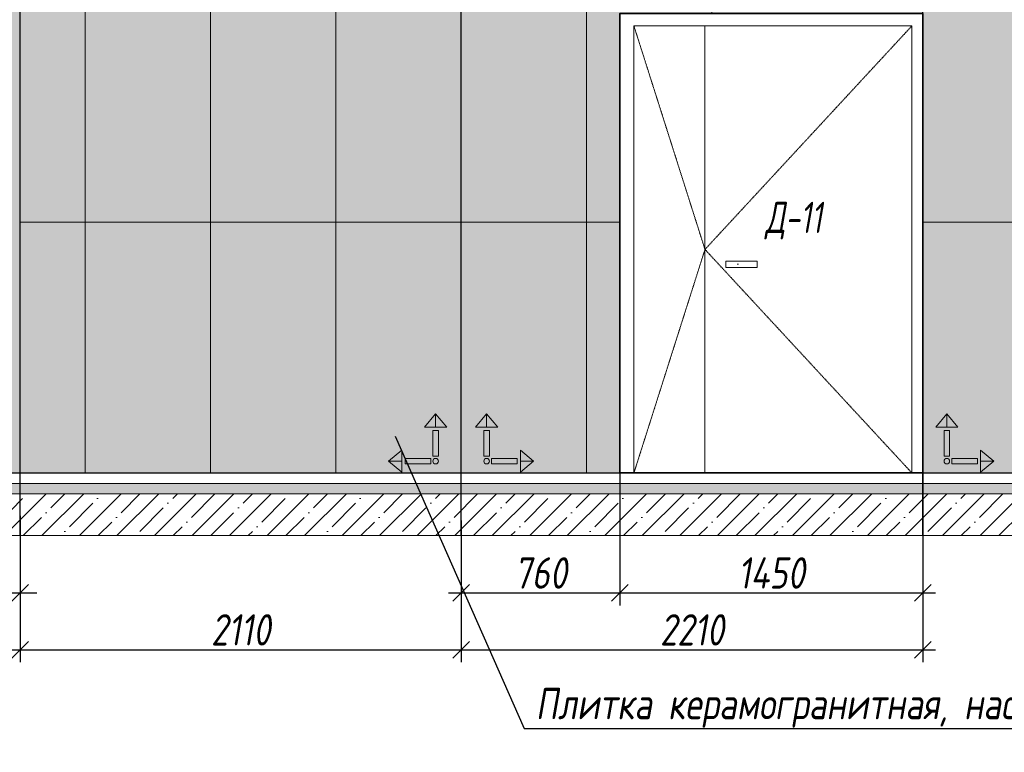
# Model space of a CAD drawing. Header units: millimetres. Extents: x -525784 to 178656, y -69521 to 385150.
# Tile 52 of 256: x -378878 to -374165, y 343538 to 347045. Entities that reach past the tile are written whole.
import ezdxf
from ezdxf import colors
from ezdxf.entities.mleader import LeaderData, LeaderLine
from ezdxf.math import Vec2, Vec3

# ---------------------------------------------------------------- set-up
doc = ezdxf.new("R2010")
doc.units = ezdxf.units.MM
doc.linetypes.add('( Hidden )', pattern=[0.375, 0.25, -0.125])
doc.linetypes.add('DASHDOT', pattern=[25.4, 12.7, -6.35, 0, -6.35])
doc.layers.get('Defpoints').update_dxf_attribs({"color": 31})
for name, color, linetype, lineweight in [('A-DETL-GENF', 7, 'Continuous', 5), ('dim_razv', 93, 'DASHDOT', 9), ('Двери', 7, 'Continuous', 5), ('Отделка стен', 253, 'Continuous', 0)]:
    doc.layers.add(name, color=color, linetype=linetype, lineweight=lineweight)
doc.layers.add('pol', color=7, linetype='Continuous', lineweight=15, true_color=0x738991)
doc.styles.add('fl_iso paper', font='isocpeur.ttf', dxfattribs={"width": 0.8, "oblique": 10})
doc.styles.add('In tre', font='isocpeur.ttf', dxfattribs={"width": 0.8, "oblique": 10})
doc.dimstyles.new('In tre 1_50', dxfattribs={"dimtxt": 150, "dimasz": 80, "dimexe": 60, "dimexo": 10, "dimgap": 20, "dimtad": 1, "dimdec": 0, "dimrnd": 5, "dimzin": 0, "dimdsep": 46, "dimtxsty": 'fl_iso paper', "dimblk": 'OBLIQUE', "dimcen": 0, "dimdle": 60, "dimadec": 0, "dimazin": 0, "dimtfac": 1, "dimtdec": 0, "dimtofl": 0, "dimtmove": 1, "dimatfit": 1, "dimfxl": 40, "dimtolj": 1, "dimtzin": 0, "dimarcsym": 1})
pattern_1 = [(352.5, (-495938.15, 333735.17), (100.42605, 107.2144), [0, -115.824, 0, -129.54, 0, -123.825]), (322.5, (-495938.15, 333735.17), (247.41986, 56.70328), [0, -62.484, 0, -104.394, 0, -40.005]), (282.5, (-496004.42, 333801.44), (168.0997, -167.48995), [0, -38.1, 0, -137.16, 0, -179.07]), (272.5, (-496004.42, 333801.44), (209.26523, -114.68433), [0, -19.05, 0, -89.916, 0, -102.87])]

# ---------------------------------------------------------------- blocks, each defined once
blk = doc.blocks.new('*U12420')
at = {"layer": 'A-DETL-GENF'}
h = blk.add_hatch(dxfattribs=at)
h.set_pattern_fill('ANSI35', color=256, scale=10, style=0)
h.set_pattern_definition([(45, (9262.95, 8e-11), (-44.9013, 44.9013), []), (45, (9307.85, 8e-11), (-44.9013, 44.9013), [79.375, -15.875, 0, -15.875])])
h.paths.add_polyline_path([(0, -100), (9683.4, -100), (9683.4, -50), (0, -50)])
h = blk.add_hatch(dxfattribs=at)
h.set_pattern_fill('ANSI35', color=256, scale=20, style=0)
h.set_pattern_definition([(45, (9262.95, 8e-11), (-89.8026, 89.8026), []), (45, (9352.75, 8e-11), (-89.8026, 89.8026), [158.75, -31.75, 0, -31.75])])
h.paths.add_polyline_path([(0, -300), (9683.4, -300), (9683.4, -100), (0, -100)])
at = {"lineweight": 13}
blk.add_lwpolyline([(0, -50), (9683.4, -50), (9683.4, 0), (0, 0)], close=True, dxfattribs=at)
at = {"lineweight": 30}
blk.add_lwpolyline([(0, 0), (9683.4, 0)], dxfattribs=at)
at = {"layer": 'A-DETL-GENF'}
for points in [[(0, -100), (9683.4, -100), (9683.4, -50), (0, -50)], [(0, -300), (9683.4, -300), (9683.4, -100), (0, -100)]]:
    blk.add_lwpolyline(points, close=True, dxfattribs=at)
blk = doc.blocks.new('_Oblique')
at = {"color": 0, "linetype": 'ByBlock', "lineweight": -2}
blk.add_line((-0.5, -0.5), (0.5, 0.5), dxfattribs=at)
blk = doc.blocks.new('*D12277')
at = {"layer": 'Defpoints', "color": 0, "linetype": 'ByBlock', "transparency": 16777216}
for p in [(-374554.8, 344935), (-376004.8, 344899), (-374554.8, 344301.2)]:
    blk.add_point(p, dxfattribs=at)
at = {"layer": 'dim_razv', "color": 0, "linetype": 'ByBlock', "lineweight": -2, "transparency": 16777216}
for p, q in [((-374554.8, 344925), (-374554.8, 344241.2)), ((-376004.8, 344889), (-376004.8, 344241.2)), ((-376064.8, 344301.2), (-374494.8, 344301.2))]:
    blk.add_line(p, q, dxfattribs=at)
at = {"layer": 'dim_razv', "color": 0, "linetype": 'ByBlock', "lineweight": -2, "transparency": 16777216, "xscale": 80, "yscale": 80, "zscale": 80, "rotation": 180}
blk.add_blockref('_Oblique', (-376004.8, 344301.2), dxfattribs=at)
at = {"layer": 'dim_razv', "color": 0, "linetype": 'ByBlock', "lineweight": -2, "transparency": 16777216, "xscale": 80, "yscale": 80, "zscale": 80}
blk.add_blockref('_Oblique', (-374554.8, 344301.2), dxfattribs=at)
at = {"layer": 'dim_razv', "color": 0, "linetype": 'ByBlock', "transparency": 16777216, "insert": (-375279.8, 344396.2), "char_height": 150, "attachment_point": 5, "style": 'fl_iso paper'}
blk.add_mtext('\\A1;1450', dxfattribs=at)
blk = doc.blocks.new('*D12284')
at = {"layer": 'Defpoints', "color": 0, "linetype": 'ByBlock', "transparency": 16777216}
for p in [(-378979.8, 345004.4), (-378874.8, 344679.3), (-378874.8, 344301.2)]:
    blk.add_point(p, dxfattribs=at)
at = {"layer": 'dim_razv', "color": 0, "linetype": 'ByBlock', "lineweight": -2, "transparency": 16777216}
for p, q in [((-378979.8, 344994.4), (-378979.8, 344241.2)), ((-378874.8, 344669.3), (-378874.8, 344241.2)), ((-378927.3, 344301.2), (-379329, 344081.2)), ((-378979.8, 344301.2), (-379059.8, 344301.2)), ((-378979.8, 344301.2), (-378874.8, 344301.2)), ((-378874.8, 344301.2), (-378794.8, 344301.2)), ((-379329, 344081.2), (-379599.5, 344081.2))]:
    blk.add_line(p, q, dxfattribs=at)
at = {"layer": 'dim_razv', "color": 0, "linetype": 'ByBlock', "lineweight": -2, "transparency": 16777216, "xscale": 80, "yscale": 80, "zscale": 80}
blk.add_blockref('_Oblique', (-378979.8, 344301.2), dxfattribs=at)
at = {"layer": 'dim_razv', "color": 0, "linetype": 'ByBlock', "lineweight": -2, "transparency": 16777216, "xscale": 80, "yscale": 80, "zscale": 80, "rotation": 180}
blk.add_blockref('_Oblique', (-378874.8, 344301.2), dxfattribs=at)
at = {"layer": 'dim_razv', "color": 0, "linetype": 'ByBlock', "transparency": 16777216, "insert": (-379464.2, 344176.2), "char_height": 150, "attachment_point": 5, "style": 'fl_iso paper'}
blk.add_mtext('\\A1;105', dxfattribs=at)
blk = doc.blocks.new('*D12355')
at = {"layer": 'Defpoints', "color": 0, "linetype": 'ByBlock', "transparency": 16777216}
for p in [(-376764.8, 344657.1), (-374554.8, 344575.4), (-374554.8, 344028.9)]:
    blk.add_point(p, dxfattribs=at)
at = {"layer": 'dim_razv', "color": 0, "linetype": 'ByBlock', "lineweight": -2, "transparency": 16777216}
for p, q in [((-376764.8, 344647.1), (-376764.8, 343968.9)), ((-374554.8, 344565.4), (-374554.8, 343968.9)), ((-376824.8, 344028.9), (-374494.8, 344028.9))]:
    blk.add_line(p, q, dxfattribs=at)
at = {"layer": 'dim_razv', "color": 0, "linetype": 'ByBlock', "lineweight": -2, "transparency": 16777216, "xscale": 80, "yscale": 80, "zscale": 80, "rotation": 180}
blk.add_blockref('_Oblique', (-376764.8, 344028.9), dxfattribs=at)
at = {"layer": 'dim_razv', "color": 0, "linetype": 'ByBlock', "lineweight": -2, "transparency": 16777216, "xscale": 80, "yscale": 80, "zscale": 80}
blk.add_blockref('_Oblique', (-374554.8, 344028.9), dxfattribs=at)
at = {"layer": 'dim_razv', "color": 0, "linetype": 'ByBlock', "transparency": 16777216, "insert": (-375659.8, 344123.9), "char_height": 150, "attachment_point": 5, "style": 'fl_iso paper'}
blk.add_mtext('\\A1;2210', dxfattribs=at)
blk = doc.blocks.new('*D12287')
at = {"layer": 'Defpoints', "color": 0, "linetype": 'ByBlock', "transparency": 16777216}
for p in [(-376004.8, 344899), (-376764.8, 344575.4), (-376004.8, 344301.2)]:
    blk.add_point(p, dxfattribs=at)
at = {"layer": 'dim_razv', "color": 0, "linetype": 'ByBlock', "lineweight": -2, "transparency": 16777216}
for p, q in [((-376004.8, 344889), (-376004.8, 344241.2)), ((-376764.8, 344565.4), (-376764.8, 344241.2)), ((-376824.8, 344301.2), (-375944.8, 344301.2))]:
    blk.add_line(p, q, dxfattribs=at)
at = {"layer": 'dim_razv', "color": 0, "linetype": 'ByBlock', "lineweight": -2, "transparency": 16777216, "xscale": 80, "yscale": 80, "zscale": 80, "rotation": 180}
blk.add_blockref('_Oblique', (-376764.8, 344301.2), dxfattribs=at)
at = {"layer": 'dim_razv', "color": 0, "linetype": 'ByBlock', "lineweight": -2, "transparency": 16777216, "xscale": 80, "yscale": 80, "zscale": 80}
blk.add_blockref('_Oblique', (-376004.8, 344301.2), dxfattribs=at)
at = {"layer": 'dim_razv', "color": 0, "linetype": 'ByBlock', "transparency": 16777216, "insert": (-376384.8, 344396.2), "char_height": 150, "attachment_point": 5, "style": 'fl_iso paper'}
blk.add_mtext('\\A1;760', dxfattribs=at)
blk = doc.blocks.new('*D12357')
at = {"layer": 'Defpoints', "color": 0, "linetype": 'ByBlock', "transparency": 16777216}
for p in [(-378874.8, 344679.3), (-381084.8, 344575.4), (-378874.8, 344028.9)]:
    blk.add_point(p, dxfattribs=at)
at = {"layer": 'dim_razv', "color": 0, "linetype": 'ByBlock', "lineweight": -2, "transparency": 16777216}
for p, q in [((-378874.8, 344669.3), (-378874.8, 343968.9)), ((-381084.8, 344565.4), (-381084.8, 343968.9)), ((-381144.8, 344028.9), (-378814.8, 344028.9))]:
    blk.add_line(p, q, dxfattribs=at)
at = {"layer": 'dim_razv', "color": 0, "linetype": 'ByBlock', "lineweight": -2, "transparency": 16777216, "xscale": 80, "yscale": 80, "zscale": 80, "rotation": 180}
blk.add_blockref('_Oblique', (-381084.8, 344028.9), dxfattribs=at)
at = {"layer": 'dim_razv', "color": 0, "linetype": 'ByBlock', "lineweight": -2, "transparency": 16777216, "xscale": 80, "yscale": 80, "zscale": 80}
blk.add_blockref('_Oblique', (-378874.8, 344028.9), dxfattribs=at)
at = {"layer": 'dim_razv', "color": 0, "linetype": 'ByBlock', "transparency": 16777216, "insert": (-379979.8, 344123.9), "char_height": 150, "attachment_point": 5, "style": 'fl_iso paper'}
blk.add_mtext('\\A1;2210', dxfattribs=at)
blk = doc.blocks.new('*D12288')
at = {"layer": 'Defpoints', "color": 0, "linetype": 'ByBlock', "transparency": 16777216}
for p in [(-378874.8, 344679.3), (-376764.8, 344657.1), (-376764.8, 344028.9)]:
    blk.add_point(p, dxfattribs=at)
at = {"layer": 'dim_razv', "color": 0, "linetype": 'ByBlock', "lineweight": -2, "transparency": 16777216}
for p, q in [((-378874.8, 344669.3), (-378874.8, 343968.9)), ((-376764.8, 344647.1), (-376764.8, 343968.9)), ((-378934.8, 344028.9), (-376704.8, 344028.9))]:
    blk.add_line(p, q, dxfattribs=at)
at = {"layer": 'dim_razv', "color": 0, "linetype": 'ByBlock', "lineweight": -2, "transparency": 16777216, "xscale": 80, "yscale": 80, "zscale": 80, "rotation": 180}
blk.add_blockref('_Oblique', (-378874.8, 344028.9), dxfattribs=at)
at = {"layer": 'dim_razv', "color": 0, "linetype": 'ByBlock', "lineweight": -2, "transparency": 16777216, "xscale": 80, "yscale": 80, "zscale": 80}
blk.add_blockref('_Oblique', (-376764.8, 344028.9), dxfattribs=at)
at = {"layer": 'dim_razv', "color": 0, "linetype": 'ByBlock', "transparency": 16777216, "insert": (-377819.8, 344123.9), "char_height": 150, "attachment_point": 5, "style": 'fl_iso paper'}
blk.add_mtext('\\A1;2110', dxfattribs=at)
blk = doc.blocks.new('1')
at = {"layer": 'pol', "linetype": 'ByBlock'}
h = blk.add_hatch(color=1, dxfattribs=at)
h.paths.add_polyline_path([(35776.4, 73135.4), (35803.1, 73135.4), (35803.1, 73259), (35776.4, 73259)])
h.paths.add_polyline_path([(35789.8, 73274.6), (35843.2, 73274.6), (35789.8, 73338.2)])
h.paths.add_polyline_path([(35789.8, 73274.6), (35736.3, 73274.6), (35789.8, 73338.2)])
edge = h.paths.add_edge_path()
edge.add_arc((35789.8, 73110.5), 13.4, 0, 360)
h = blk.add_hatch(color=1, dxfattribs=at)
h.paths.add_polyline_path([(35813.3, 73097.1), (35813.3, 73123.9), (35936.9, 73123.9), (35936.9, 73097.1)])
h.paths.add_polyline_path([(35952.5, 73110.5), (35952.5, 73164), (36016.1, 73110.5)])
h.paths.add_polyline_path([(35952.5, 73110.5), (35952.5, 73057), (36016.1, 73110.5)])
at = {"layer": 'pol', "color": 1, "linetype": 'ByBlock'}
for points in [[(35789.8, 73274.6), (35736.3, 73274.6), (35789.8, 73338.2), (35789.8, 73274.6)], [(35789.8, 73274.6), (35843.2, 73274.6), (35789.8, 73338.2), (35789.8, 73274.6)], [(35952.5, 73110.5), (35952.5, 73164), (36016.1, 73110.5), (35952.5, 73110.5)], [(35952.5, 73110.5), (35952.5, 73057), (36016.1, 73110.5), (35952.5, 73110.5)]]:
    blk.add_lwpolyline(points, dxfattribs=at)
for points in [[(35776.4, 73135.4), (35803.1, 73135.4), (35803.1, 73259), (35776.4, 73259)], [(35813.3, 73097.1), (35813.3, 73123.9), (35936.9, 73123.9), (35936.9, 73097.1)]]:
    blk.add_lwpolyline(points, close=True, dxfattribs=at)
blk.add_circle((35789.8, 73110.5), 13.4, dxfattribs=at)

msp = doc.modelspace()

# ---------------------------------------------------------------- hatches: boundary and pattern name
at = {"layer": 'dim_razv', "true_color": 0xeceae4, "transparency": 33554687}
h = msp.add_hatch(dxfattribs=at)
h.set_pattern_fill('AR-SAND', color=254, scale=3, angle=315)
h.set_pattern_definition([(352.5, (120932.77, 389476.09), (100.426047, 107.214405), [0, -115.824, 0, -129.54, 0, -123.825]), (322.5, (120932.77, 389476.1), (247.419855, 56.70328), [0, -62.484, 0, -104.394, 0, -40.005]), (282.5, (120866.5, 389542.37), (168.099694, -167.489948), [0, -38.1, 0, -137.16, 0, -179.07]), (272.5, (120866.5, 389542.37), (209.265234, -114.68433), [0, -19.05, 0, -89.916, 0, -102.87])])
h.paths.add_polyline_path([(-381084.8, 344875.4), (-372444.8, 344875.4), (-372444.8, 347425.4), (-381084.8, 347425.4)])
h.paths.add_polyline_path([(-380379.2, 347422.3), (-378979.8, 347425.4), (-378979.8, 344875.4), (-380379.2, 344875.4)])
h.paths.add_polyline_path([(-374554.8, 347075.4), (-376004.8, 347075.4), (-376004.8, 344875.4), (-374554.8, 344875.4)])
at = {"layer": 'dim_razv', "true_color": 0xcccccc}
h = msp.add_hatch(dxfattribs=at)
h.set_pattern_fill('AR-SAND', color=254, scale=3, angle=315)
h.set_pattern_definition(pattern_1)
h.paths.add_polyline_path([(-375498.5, 345888.8), (-375348.5, 345888.8), (-375348.5, 345858.8), (-375498.5, 345858.8)])
h = msp.add_hatch(dxfattribs=at)
h.set_pattern_fill('AR-SAND', color=254, scale=3, angle=315)
h.set_pattern_definition(pattern_1)
h.paths.add_polyline_path([(-375498.5, 345888.8), (-375348.5, 345888.8), (-375348.5, 345858.8), (-375498.5, 345858.8)])
h = msp.add_hatch(dxfattribs=at)
h.set_pattern_fill('AR-SAND', color=254, scale=3, angle=315)
h.set_pattern_definition(pattern_1)
h.paths.add_polyline_path([(-375498.5, 345888.8), (-375348.5, 345888.8), (-375348.5, 345858.8), (-375498.5, 345858.8)])
h = msp.add_hatch(dxfattribs=at)
h.set_pattern_fill('AR-SAND', color=254, scale=3, angle=315)
h.set_pattern_definition(pattern_1)
h.paths.add_polyline_path([(-375498.5, 345888.8), (-375348.5, 345888.8), (-375348.5, 345858.8), (-375498.5, 345858.8)])

# ---------------------------------------------------------------- linework, layer by layer
at = {"lineweight": 30}
for points in [[(-378874.8, 344575.4), (-378874.8, 348549)], [(-378874.8, 344575.4), (-378874.8, 348549)], [(-376764.8, 344575.4), (-376764.8, 348549)], [(-376764.8, 344575.4), (-376764.8, 348549)], [(-374554.8, 344575.4), (-374554.8, 348549)], [(-374554.8, 344575.4), (-374554.8, 348549)]]:
    msp.add_lwpolyline(points, dxfattribs=at)
msp.add_lwpolyline([(-381084.8, 344875.4), (-372444.8, 344875.4), (-372444.8, 347425.4), (-381084.8, 347425.4)], close=True)
at = {"lineweight": 35}
msp.add_lwpolyline([(-374554.8, 347075.4), (-376004.8, 347075.4), (-376004.8, 344875.4), (-374554.8, 344875.4)], close=True, dxfattribs=at)
at = {"lineweight": 13}
for points in [[(-374607.7, 347015.4), (-375937.7, 347015.4), (-375937.7, 344875.4), (-374607.7, 344875.4)], [(-374607.7, 347015.4), (-375937.7, 347015.4), (-375937.7, 344875.4), (-374607.7, 344875.4)], [(-374607.7, 347015.4), (-375937.7, 347015.4), (-375937.7, 344875.4), (-374607.7, 344875.4)], [(-374607.7, 347015.4), (-375937.7, 347015.4), (-375937.7, 344875.4), (-374607.7, 344875.4)], [(-375937.7, 347015.4), (-374607.7, 347015.4), (-374607.7, 344875.4), (-375937.7, 344875.4)], [(-375498.5, 345888.8), (-375348.5, 345888.8), (-375348.5, 345858.8), (-375498.5, 345858.8)], [(-375498.5, 345888.8), (-375348.5, 345888.8), (-375348.5, 345858.8), (-375498.5, 345858.8)], [(-375498.5, 345888.8), (-375348.5, 345888.8), (-375348.5, 345858.8), (-375498.5, 345858.8)], [(-375498.5, 345888.8), (-375348.5, 345888.8), (-375348.5, 345858.8), (-375498.5, 345858.8)]]:
    msp.add_lwpolyline(points, close=True, dxfattribs=at)
at = {"linetype": '( Hidden )', "lineweight": 13, "ltscale": 10}
for points in [[(-375937.7, 347015.4), (-375597.7, 345945.4), (-375937.7, 344875.4)], [(-375937.7, 347015.4), (-375597.7, 345945.4), (-375937.7, 344875.4)], [(-375937.7, 347015.4), (-375597.7, 345945.4), (-375937.7, 344875.4)], [(-375937.7, 347015.4), (-375597.7, 345945.4), (-375937.7, 344875.4)], [(-374607.7, 347015.4), (-375597.7, 345945.4), (-374607.7, 344875.4)], [(-374607.7, 347015.4), (-375597.7, 345945.4), (-374607.7, 344875.4)], [(-374607.7, 347015.4), (-375597.7, 345945.4), (-374607.7, 344875.4)], [(-374607.7, 347015.4), (-375597.7, 345945.4), (-374607.7, 344875.4)]]:
    msp.add_lwpolyline(points, dxfattribs=at)
at = {"lineweight": 13}
msp.add_lwpolyline([(-375597.7, 347015.4), (-375597.7, 344875.4)], dxfattribs=at)
msp.add_lwpolyline([(-375597.7, 347015.4), (-375597.7, 344875.4)], dxfattribs=at)
msp.add_lwpolyline([(-375597.7, 347015.4), (-375597.7, 344875.4)], dxfattribs=at)
msp.add_lwpolyline([(-375597.7, 347015.4), (-375597.7, 344875.4)], dxfattribs=at)
at = {"layer": 'Отделка стен', "transparency": 33554687}
for points in [[(-378874.8, 347275.4), (-378874.8, 346075.4), (-378564.8, 346075.4), (-378564.8, 347275.4)], [(-378564.8, 347275.4), (-378564.8, 346075.4), (-377964.8, 346075.4), (-377964.8, 347275.4)], [(-377964.8, 347275.4), (-377964.8, 346075.4), (-377364.8, 346075.4), (-377364.8, 347275.4)], [(-377364.8, 347275.4), (-377364.8, 346075.4), (-376764.8, 346075.4), (-376764.8, 347275.4)], [(-376764.8, 347275.4), (-376764.8, 346075.4), (-376164.8, 346075.4), (-376164.8, 347275.4)], [(-376164.8, 347275.4), (-376164.8, 346075.4), (-376004.8, 346075.4), (-376004.8, 347075.4), (-375564.8, 347075.4), (-375564.8, 347275.4)], [(-374554.8, 347275.4), (-374554.8, 346075.4), (-373954.8, 346075.4), (-373954.8, 347275.4)], [(-378874.8, 346075.4), (-378874.8, 344875.4), (-378564.8, 344875.4), (-378564.8, 346075.4)], [(-378564.8, 346075.4), (-378564.8, 344875.4), (-377964.8, 344875.4), (-377964.8, 346075.4)], [(-377964.8, 346075.4), (-377964.8, 344875.4), (-377364.8, 344875.4), (-377364.8, 346075.4)], [(-377364.8, 346075.4), (-377364.8, 344875.4), (-376764.8, 344875.4), (-376764.8, 346075.4)], [(-376764.8, 346075.4), (-376764.8, 344875.4), (-376164.8, 344875.4), (-376164.8, 346075.4)], [(-376164.8, 346075.4), (-376164.8, 344875.4), (-376004.8, 344875.4), (-376004.8, 346075.4)], [(-374554.8, 346075.4), (-374554.8, 344875.4), (-373954.8, 344875.4), (-373954.8, 346075.4)]]:
    msp.add_lwpolyline(points, close=True, dxfattribs=at)

# ---------------------------------------------------------------- block references
at = {"linetype": 'ByBlock', "yscale": 0.9938708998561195, "zscale": 0.9938708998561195}
for p, xscale in [((-341316.4, 272269.1), -0.9938708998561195), ((-412213.2, 272269.1), 0.9938708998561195), ((-410010.8, 272269.1), 0.9938708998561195)]:
    msp.add_blockref('1', p, dxfattribs=dict(at, xscale=xscale))
msp.add_blockref('*U12420', (-381707.7, 344875.4))

# ---------------------------------------------------------------- texts
at = {"layer": 'Двери', "lineweight": 0, "insert": (-375173.4, 346083.2), "char_height": 150, "attachment_point": 5, "style": 'fl_iso paper'}
msp.add_mtext_dynamic_manual_height_columns('{\\W0.7;Д-11}', width=190.261, gutter_width=1350, heights=[0], dxfattribs=at)

# ---------------------------------------------------------------- dimensions: what is measured, and where the dimension line sits
at = {"layer": 'dim_razv', "color": 18, "linetype": 'ByBlock', "true_color": 0x000000}
dim = msp.add_linear_dim(base=(-378874.8, 344301.2), p1=(-378979.8, 345004.4), p2=(-378874.8, 344679.3), dimstyle='In tre 1_50', dxfattribs=at)
dim.commit()
dim.dimension.update_dxf_attribs({"geometry": '*D12284', "text_midpoint": (-379349, 344081.2), "dimtype": 160})
for base, p1, p2, picture, middle in [((-374554.8, 344301.2), (-376004.8, 344899), (-374554.8, 344935), '*D12277', (-375279.8, 344396.2)), ((-376004.8, 344301.2), (-376764.8, 344575.4), (-376004.8, 344899), '*D12287', (-376384.8, 344396.2)), ((-378874.8, 344028.9), (-381084.8, 344575.4), (-378874.8, 344679.3), '*D12357', (-379979.8, 344123.9)), ((-376764.8, 344028.9), (-378874.8, 344679.3), (-376764.8, 344657.1), '*D12288', (-377819.8, 344123.9)), ((-374554.8, 344028.9), (-376764.8, 344657.1), (-374554.8, 344575.4), '*D12355', (-375659.8, 344123.9))]:
    dim = msp.add_linear_dim(base=base, p1=p1, p2=p2, dimstyle='In tre 1_50', dxfattribs=at)
    dim.commit()
    dim.dimension.update_dxf_attribs({"geometry": picture, "text_midpoint": middle})

# ---------------------------------------------------------------- leaders
at = {"layer": 'dim_razv', "color": 0, "linetype": 'ByBlock'}
ml = msp.add_multileader_mtext('Standard', dxfattribs=at)
ml.set_content('Шкаф пожарный встроенный', style='In tre')
ml.set_leader_properties()
ml.build(insert=Vec2(0, 0))
ml.multileader.update_dxf_attribs({"text_left_attachment_type": 6, "text_right_attachment_type": 6, "dogleg_length": 1, "arrow_head_size": 0, "scale": 50})
ctx = ml.context
ctx.base_point, ctx.scale, ctx.char_height, ctx.arrow_head_size, ctx.landing_gap_size, ctx.plane_origin = Vec3(-423207.1, 343539.4), 50, 150, 0, 4.5, Vec3(-416457.7, 341872.4)
ctx.left_attachment, ctx.right_attachment = 6, 6
notes = []
notes.append((ctx, [(1, (1, 1, 0), (-423257.1, 343539.4), (1, 0), 50, [(1, [(-424016.6, 345208.2)], 0, [])])]))
ctx.mtext.insert, ctx.mtext.width, ctx.mtext.defined_height, ctx.mtext.flow_direction = Vec3(-423202.6, 343734.4), 2509.515, 696.6, 5
ml = msp.add_multileader_mtext('Standard', dxfattribs=at)
ml.set_content('Шкаф пожарный встроенный', style='In tre')
ml.set_leader_properties()
ml.build(insert=Vec2(0, 0))
ml.multileader.update_dxf_attribs({"text_left_attachment_type": 6, "text_right_attachment_type": 6, "dogleg_length": 1, "arrow_head_size": 0, "scale": 50})
ctx = ml.context
ctx.base_point, ctx.scale, ctx.char_height, ctx.arrow_head_size, ctx.landing_gap_size, ctx.plane_origin = Vec3(-412319.2, 343539.4), 50, 150, 0, 4.5, Vec3(-401963, 341872.4)
ctx.left_attachment, ctx.right_attachment = 6, 6
notes.append((ctx, [(0, (1, 1, 0), (-410121.8, 343539.4), (-1, 0), 50, [(1, [(-409521.9, 345208.2)], 0, [])])]))
ctx.mtext.insert, ctx.mtext.width, ctx.mtext.defined_height, ctx.mtext.flow_direction = Vec3(-412314.7, 343734.4), 2509.515, 696.6, 5
ml = msp.add_multileader_mtext('Standard', dxfattribs=at)
ml.set_content('Розетка для уборочного \\Pинвентаря, в цвет стен', style='In tre')
ml.set_leader_properties()
ml.build(insert=Vec2(0, 0))
ml.multileader.update_dxf_attribs({"text_left_attachment_type": 6, "text_right_attachment_type": 6, "dogleg_length": 1, "arrow_head_size": 0, "scale": 50})
ctx = ml.context
ctx.base_point, ctx.scale, ctx.char_height, ctx.arrow_head_size, ctx.landing_gap_size, ctx.plane_origin = Vec3(-420093.4, 343793.4), 50, 150, 0, 4.5, Vec3(-419124, 343530.3)
ctx.left_attachment, ctx.right_attachment = 6, 6
notes.append((ctx, [(0, (1, 1, 0), (-418148.9, 343793.4), (-1, 0), 50, [(1, [(-417537.5, 345125.4)], 0, [])])]))
ctx.mtext.insert, ctx.mtext.width, ctx.mtext.defined_height, ctx.mtext.flow_direction = Vec3(-420088.9, 343988.4), 3060.297, 696.6, 5
ml = msp.add_multileader_mtext('Standard', dxfattribs=at)
ml.set_content('Плитка керамогранитная, настенная, размер плитки 600х1200мм, расположить вертикально', style='In tre')
ml.set_leader_properties()
ml.build(insert=Vec2(0, 0))
ml.multileader.update_dxf_attribs({"text_left_attachment_type": 6, "text_right_attachment_type": 6, "dogleg_length": 1, "arrow_head_size": 0, "scale": 50})
ctx = ml.context
ctx.base_point, ctx.scale, ctx.char_height, ctx.arrow_head_size, ctx.landing_gap_size, ctx.plane_origin = Vec3(-403959.7, 343650.8), 50, 150, 0, 4.5, Vec3(-397860.8, 343530.3)
ctx.left_attachment, ctx.right_attachment = 6, 6
notes.append((ctx, [(0, (1, 1, 0), (-400970.5, 343650.8), (-1, 0), 50, [(1, [(-400493.3, 345052)], 0, [])])]))
ctx.mtext.insert, ctx.mtext.width, ctx.mtext.defined_height, ctx.mtext.flow_direction = Vec3(-403955.2, 343845.8), 3060.297, 696.6, 5
ml = msp.add_multileader_mtext('Standard', dxfattribs=at)
ml.set_content('Плитка керамогранитная, настенная, размер плитки 600х1200мм, расположить вертикально', style='In tre')
ml.set_leader_properties()
ml.build(insert=Vec2(0, 0))
ml.multileader.update_dxf_attribs({"text_left_attachment_type": 6, "text_right_attachment_type": 6, "dogleg_length": 1, "arrow_head_size": 0, "scale": 50})
ctx = ml.context
ctx.base_point, ctx.scale, ctx.char_height, ctx.arrow_head_size, ctx.landing_gap_size, ctx.plane_origin = Vec3(-376412.7, 343650.8), 50, 150, 0, 4.5, Vec3(-374498.6, 343530.3)
ctx.left_attachment, ctx.right_attachment = 6, 6
notes.append((ctx, [(1, (1, 1, 0), (-376462.7, 343650.8), (1, 0), 50, [(1, [(-377081.2, 345052)], 0, [])])]))
ctx.mtext.insert, ctx.mtext.width, ctx.mtext.defined_height, ctx.mtext.flow_direction = Vec3(-376408.2, 343845.8), 3060.297, 696.6, 5
ml = msp.add_multileader_mtext('Standard', dxfattribs=at)
ml.set_content('Решетка вентиляционная декоративная 700х550 в цвет стен', style='In tre')
ml.set_leader_properties()
ml.build(insert=Vec2(0, 0))
ml.multileader.update_dxf_attribs({"text_left_attachment_type": 6, "text_right_attachment_type": 6, "dogleg_length": 1, "arrow_head_size": 0, "scale": 50})
ctx = ml.context
ctx.base_point, ctx.scale, ctx.char_height, ctx.arrow_head_size, ctx.landing_gap_size, ctx.plane_origin = Vec3(-452684.1, 343693.1), 50, 150, 0, 4.5, Vec3(-444776.7, 341898.6)
ctx.left_attachment, ctx.right_attachment = 6, 6
notes.append((ctx, [(0, (1, 1, 0), (-449788.8, 343693.1), (-1, 0), 50, [(1, [(-448938.4, 344975.4)], 0, [])])]))
ctx.mtext.insert, ctx.mtext.width, ctx.mtext.defined_height, ctx.mtext.flow_direction = Vec3(-452679.6, 343888.1), 2996.732, 696.6, 5
ml = msp.add_multileader_mtext('Standard', dxfattribs=at)
ml.set_content('Зеркало на стене, выполнить в один уровень с отделкой стен', style='In tre')
ml.set_leader_properties()
ml.build(insert=Vec2(0, 0))
ml.multileader.update_dxf_attribs({"text_left_attachment_type": 6, "text_right_attachment_type": 6, "dogleg_length": 1, "arrow_head_size": 0, "scale": 50})
ctx = ml.context
ctx.base_point, ctx.scale, ctx.char_height, ctx.arrow_head_size, ctx.landing_gap_size, ctx.plane_origin = Vec3(-447338.5, 343688.1), 50, 150, 0, 4.5, Vec3(-439596.2, 341893.6)
ctx.left_attachment, ctx.right_attachment = 6, 6
notes.append((ctx, [(0, (1, 1, 0), (-444415.9, 343688.1), (-1, 0), 50, [(1, [(-443757.9, 344970.4)], 0, [])])]))
ctx.mtext.insert, ctx.mtext.width, ctx.mtext.defined_height, ctx.mtext.flow_direction = Vec3(-447334, 343883.1), 3043.138, 696.6, 5
ml = msp.add_multileader_mtext('Standard', dxfattribs=at)
ml.set_content('Решетка вентиляционная декоративная 700х550 в цвет стен', style='In tre')
ml.set_leader_properties()
ml.build(insert=Vec2(0, 0))
ml.multileader.update_dxf_attribs({"text_left_attachment_type": 6, "text_right_attachment_type": 6, "dogleg_length": 1, "arrow_head_size": 0, "scale": 50})
ctx = ml.context
ctx.base_point, ctx.scale, ctx.char_height, ctx.arrow_head_size, ctx.landing_gap_size, ctx.plane_origin = Vec3(-434170.8, 343693.1), 50, 150, 0, 4.5, Vec3(-430730.2, 341898.6)
ctx.left_attachment, ctx.right_attachment = 6, 6
notes.append((ctx, [(1, (1, 1, 0), (-434220.8, 343693.1), (1, 0), 50, [(1, [(-434891.8, 344975.4)], 0, [])])]))
ctx.mtext.insert, ctx.mtext.width, ctx.mtext.defined_height, ctx.mtext.flow_direction = Vec3(-434166.3, 343888.1), 2996.732, 696.6, 5
for ctx, leaders in notes:
    for number, flags, end, landing, length, lines in leaders:
        leader = LeaderData()
        leader.index, (leader.has_last_leader_line, leader.has_dogleg_vector, leader.attachment_direction) = number, flags
        leader.last_leader_point, leader.dogleg_vector, leader.dogleg_length = Vec3(end), Vec3(landing), length
        for number, points, colour, breaks in lines:
            line = LeaderLine()
            line.index, line.vertices, line.color, line.breaks = number, Vec3.list(points), colors.encode_raw_color(colour), breaks
            leader.lines.append(line)
        ctx.leaders.append(leader)

doc.saveas('drawing.dxf')
